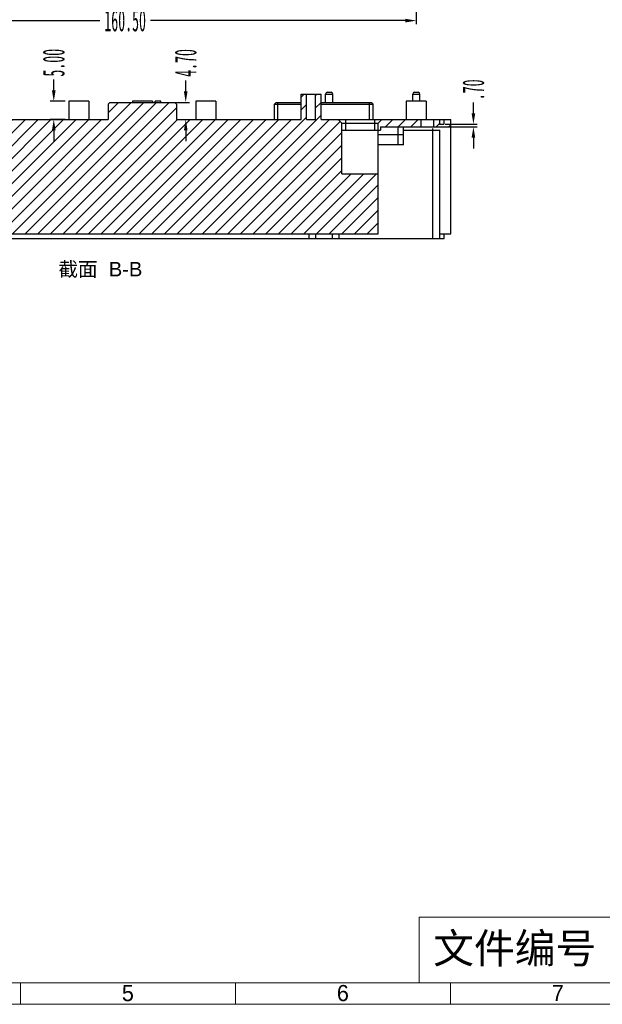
# Model space of a CAD drawing. Header units: millimetres. Extents: x 4152 to 5131, y 2288 to 2980.
# Tile 8 of 14: x 4489 to 4650, y 2327 to 2598. Entities that reach past the tile are written whole.
import ezdxf

# ---------------------------------------------------------------- set-up
doc = ezdxf.new("R2010")
doc.units = ezdxf.units.MM
doc.linetypes.add('CENTERLINE', pattern=[30, 12, -1.5, 3, -1.5, 12])
doc.layers.add('框', color=1, linetype='CENTERLINE', lineweight=5)
doc.styles.add('SIMPLEX', font='SIMPLEX.shx', dxfattribs={"height": 3.5})
doc.styles.add('SLDTEXTSTYLE1', font='TXT', dxfattribs={"width": 0.469})
doc.styles.get("Standard").update_dxf_attribs({"font": 'arial.ttf'})
doc.dimstyles.new('副本 SLDDIMSTYLE1', dxfattribs={"dimtxt": 6, "dimasz": 3, "dimexe": 1, "dimexo": 1, "dimgap": 0.875, "dimtad": 0, "dimrnd": 1e-09, "dimzin": 4, "dimdsep": 46, "dimtxsty": 'SLDTEXTSTYLE1', "dimcen": 0.09, "dimclrd": 4, "dimclre": 4, "dimclrt": 6, "dimadec": 0, "dimazin": 0, "dimtfac": 1, "dimtofl": 0, "dimtmove": 0, "dimatfit": 3, "dimfxl": 1, "dimtolj": 1, "dimtzin": 12, "dimarcsym": 0})

# ---------------------------------------------------------------- blocks, each defined once
blk = doc.blocks.new('*D463')
at = {"color": 4, "lineweight": -2, "transparency": 16777216}
for p, q in [((4598.59, 2735.68), (4598.59, 2597.03)), ((4438.09, 2662.18), (4438.09, 2597.03)), ((4441.09, 2598.03), (4511.37, 2598.03)), ((4595.59, 2598.03), (4525.31, 2598.03))]:
    blk.add_line(p, q, dxfattribs=at)
at = {"color": 4, "transparency": 16777216}
for points in [[(4441.09, 2598.53), (4441.09, 2597.53), (4438.09, 2598.03)], [(4595.59, 2598.53), (4595.59, 2597.53), (4598.59, 2598.03)]]:
    blk.add_solid(points, dxfattribs=at)
at = {"layer": 'Defpoints', "color": 0, "transparency": 16777216}
for p in [(4598.59, 2736.68), (4438.09, 2663.18), (4438.09, 2598.03)]:
    blk.add_point(p, dxfattribs=at)
at = {"color": 6, "transparency": 16777216, "insert": (4518.34, 2598.03), "char_height": 6, "attachment_point": 5, "style": 'SLDTEXTSTYLE1'}
blk.add_mtext('\\A1;160.50', dxfattribs=at)
blk = doc.blocks.new('*D403')
at = {"color": 4, "lineweight": -2, "transparency": 16777216}
for p, q in [((4614.33, 2572.49), (4614.33, 2575.49)), ((4606.55, 2569.49), (4615.33, 2569.49)), ((4606.55, 2568.79), (4615.33, 2568.79)), ((4614.33, 2565.79), (4614.33, 2562.79))]:
    blk.add_line(p, q, dxfattribs=at)
at = {"color": 4, "transparency": 16777216}
for points in [[(4613.83, 2572.49), (4614.83, 2572.49), (4614.33, 2569.49)], [(4613.83, 2565.79), (4614.83, 2565.79), (4614.33, 2568.79)]]:
    blk.add_solid(points, dxfattribs=at)
at = {"layer": 'Defpoints', "color": 0, "transparency": 16777216}
for p in [(4605.55, 2569.49), (4605.55, 2568.79), (4614.33, 2569.49)]:
    blk.add_point(p, dxfattribs=at)
at = {"color": 6, "transparency": 16777216, "insert": (4614.33, 2578.95), "char_height": 6, "attachment_point": 5, "rotation": 90, "style": 'SLDTEXTSTYLE1'}
blk.add_mtext('\\A1;.70', dxfattribs=at)
blk = doc.blocks.new('*D405')
at = {"color": 4, "lineweight": -2, "transparency": 16777216}
for p, q in [((4498.67, 2578.79), (4498.67, 2581.79)), ((4501.84, 2575.79), (4497.67, 2575.79)), ((4501.84, 2570.79), (4497.67, 2570.79)), ((4498.67, 2567.79), (4498.67, 2564.79))]:
    blk.add_line(p, q, dxfattribs=at)
at = {"color": 4, "transparency": 16777216}
for points in [[(4498.17, 2578.79), (4499.17, 2578.79), (4498.67, 2575.79)], [(4498.17, 2567.79), (4499.17, 2567.79), (4498.67, 2570.79)]]:
    blk.add_solid(points, dxfattribs=at)
at = {"layer": 'Defpoints', "color": 0, "transparency": 16777216}
for p in [(4498.67, 2575.79), (4502.84, 2575.79), (4502.84, 2570.79)]:
    blk.add_point(p, dxfattribs=at)
at = {"color": 6, "transparency": 16777216, "insert": (4498.67, 2586.42), "char_height": 6, "attachment_point": 5, "rotation": 90, "style": 'SLDTEXTSTYLE1'}
blk.add_mtext('\\A1;5.00', dxfattribs=at)
blk = doc.blocks.new('*D406')
at = {"color": 4, "lineweight": -2, "transparency": 16777216}
for p, q in [((4535.04, 2578.49), (4535.04, 2581.49)), ((4532.02, 2575.49), (4536.04, 2575.49)), ((4534.95, 2570.79), (4536.04, 2570.79)), ((4535.04, 2567.79), (4535.04, 2564.79))]:
    blk.add_line(p, q, dxfattribs=at)
at = {"color": 4, "transparency": 16777216}
for points in [[(4534.54, 2578.49), (4535.54, 2578.49), (4535.04, 2575.49)], [(4534.54, 2567.79), (4535.54, 2567.79), (4535.04, 2570.79)]]:
    blk.add_solid(points, dxfattribs=at)
at = {"layer": 'Defpoints', "color": 0, "transparency": 16777216}
for p in [(4531.02, 2575.49), (4535.04, 2575.49), (4533.95, 2570.79)]:
    blk.add_point(p, dxfattribs=at)
at = {"color": 6, "transparency": 16777216, "insert": (4535.04, 2586.35), "char_height": 6, "attachment_point": 5, "rotation": 90, "style": 'SLDTEXTSTYLE1'}
blk.add_mtext('\\A1;4.70', dxfattribs=at)

msp = doc.modelspace()

# ---------------------------------------------------------------- hatches: boundary and pattern name
at = {"linetype": 'Continuous'}
h = msp.add_hatch(dxfattribs=at)
h.set_pattern_fill('B', color=2, scale=2.468075, angle=45, style=0, pattern_type=0)
h.set_pattern_definition([(45, (4359.8362, 2509.539), (-1.745192, 1.745192), [])])
edge = h.paths.add_edge_path()
edge.add_line((4608.089, 2568.793), (4608.089, 2570.793))
edge.add_line((4603.338, 2568.793), (4608.089, 2568.793))
edge.add_line((4603.338, 2570.793), (4603.338, 2568.793))
edge.add_line((4603.338, 2570.793), (4604.989, 2570.793))
edge.add_line((4604.989, 2570.793), (4604.989, 2569.493))
edge.add_line((4604.989, 2569.493), (4606.189, 2569.493))
edge.add_line((4606.189, 2570.793), (4606.189, 2569.493))
edge.add_line((4606.189, 2570.793), (4608.089, 2570.793))
edge = h.paths.add_edge_path()
edge.add_line((4438.089, 2567.793), (4438.089, 2570.793))
edge.add_line((4438.089, 2570.793), (4439.989, 2570.793))
edge.add_line((4439.989, 2570.793), (4439.989, 2569.493))
edge.add_line((4439.989, 2569.493), (4441.189, 2569.493))
edge.add_line((4441.189, 2570.793), (4441.189, 2569.493))
edge.add_line((4441.189, 2570.793), (4442.84, 2570.793))
edge.add_line((4442.84, 2570.793), (4442.84, 2567.793))
edge.add_line((4438.089, 2567.793), (4442.84, 2567.793))
edge = h.paths.add_edge_path()
edge.add_line((4446.34, 2570.793), (4473.839, 2570.793))
edge.add_line((4473.839, 2570.793), (4473.839, 2577.793))
edge.add_line((4475.339, 2577.793), (4473.839, 2577.793))
edge.add_line((4475.339, 2570.793), (4475.339, 2577.793))
edge.add_line((4475.339, 2570.793), (4477.839, 2570.793))
edge.add_line((4477.839, 2570.793), (4477.839, 2577.793))
edge.add_line((4479.339, 2577.793), (4477.839, 2577.793))
edge.add_line((4479.339, 2570.793), (4479.339, 2577.793))
edge.add_line((4479.339, 2570.793), (4513.664, 2570.793))
edge.add_line((4513.664, 2574.993), (4513.664, 2570.793))
edge.add_line((4514.164, 2575.493), (4513.664, 2574.993))
edge.add_line((4514.164, 2575.493), (4532.014, 2575.493))
edge.add_line((4532.014, 2575.493), (4532.514, 2574.993))
edge.add_line((4532.514, 2574.993), (4532.514, 2570.793))
edge.add_line((4532.514, 2570.793), (4566.839, 2570.793))
edge.add_line((4566.839, 2570.793), (4566.839, 2577.793))
edge.add_line((4568.339, 2577.793), (4566.839, 2577.793))
edge.add_line((4568.339, 2570.793), (4568.339, 2577.793))
edge.add_line((4568.339, 2570.793), (4570.839, 2570.793))
edge.add_line((4570.839, 2570.793), (4570.839, 2577.793))
edge.add_line((4572.339, 2577.793), (4570.839, 2577.793))
edge.add_line((4572.339, 2570.793), (4572.339, 2577.793))
edge.add_line((4572.339, 2570.793), (4577.089, 2570.793))
edge.add_line((4577.089, 2570.793), (4578.089, 2569.793))
edge.add_line((4578.089, 2555.793), (4578.089, 2569.793))
edge.add_line((4578.089, 2555.793), (4588.089, 2555.793))
edge.add_line((4588.089, 2555.793), (4588.089, 2539.293))
edge.add_line((4448.09, 2539.293), (4588.089, 2539.293))
edge.add_line((4448.09, 2567.793), (4448.09, 2539.293))
edge.add_line((4446.34, 2567.793), (4448.09, 2567.793))
edge.add_line((4446.34, 2570.793), (4446.34, 2567.793))
edge = h.paths.add_edge_path()
edge.add_line((4589.089, 2570.793), (4599.838, 2570.793))
edge.add_line((4599.838, 2570.793), (4599.838, 2568.793))
edge.add_line((4588.689, 2568.793), (4599.838, 2568.793))
edge.add_line((4588.689, 2568.793), (4588.689, 2567.793))
edge.add_line((4588.089, 2567.793), (4588.689, 2567.793))
edge.add_line((4588.089, 2567.793), (4588.089, 2569.793))
edge.add_line((4589.089, 2570.793), (4588.089, 2569.793))

# ---------------------------------------------------------------- linework, layer by layer
at = {"color": 7, "linetype": 'Continuous'}
for p, q in [((4566.839, 2577.793), (4572.339, 2577.793)), ((4566.839, 2570.793), (4566.839, 2577.793)), ((4568.339, 2570.793), (4568.339, 2577.793)), ((4570.839, 2570.793), (4570.839, 2577.793)), ((4572.339, 2570.793), (4572.339, 2577.793)), ((4573.589, 2577.793), (4575.589, 2577.793)), ((4573.589, 2575.493), (4573.589, 2577.793)), ((4574.089, 2578.293), (4575.089, 2578.293)), ((4575.589, 2575.493), (4575.589, 2577.793)), ((4597.589, 2577.793), (4599.589, 2577.793)), ((4597.589, 2575.793), (4597.589, 2577.793)), ((4598.089, 2578.293), (4599.089, 2578.293)), ((4599.589, 2575.793), (4599.589, 2577.793)), ((4502.839, 2575.793), (4502.839, 2570.793)), ((4508.338, 2575.793), (4502.84, 2575.793)), ((4508.339, 2575.793), (4508.339, 2570.793)), ((4514.164, 2575.493), (4513.664, 2574.993)), ((4514.164, 2575.493), (4532.014, 2575.493)), ((4520.339, 2575.793), (4520.339, 2575.493)), ((4525.838, 2575.793), (4520.34, 2575.793)), ((4525.839, 2575.793), (4525.839, 2575.493)), ((4526.639, 2575.493), (4526.639, 2575.793)), ((4528.139, 2575.793), (4526.639, 2575.793)), ((4528.139, 2575.493), (4528.139, 2575.793)), ((4532.014, 2575.493), (4532.514, 2574.993)), ((4537.839, 2575.793), (4537.839, 2570.793)), ((4543.338, 2575.793), (4537.84, 2575.793)), ((4543.339, 2575.793), (4543.339, 2570.793)), ((4559.964, 2575.493), (4559.464, 2574.993)), ((4559.964, 2575.493), (4566.839, 2575.493)), ((4560.464, 2570.793), (4560.464, 2575.493)), ((4572.339, 2575.493), (4586.214, 2575.493)), ((4585.714, 2570.793), (4585.714, 2575.493)), ((4586.214, 2575.493), (4586.714, 2574.993)), ((4595.839, 2575.793), (4595.839, 2570.793)), ((4601.338, 2575.793), (4595.84, 2575.793)), ((4601.339, 2575.793), (4601.339, 2570.793)), ((4513.664, 2574.993), (4513.664, 2570.793)), ((4532.514, 2574.993), (4532.514, 2570.793)), ((4559.464, 2574.993), (4566.839, 2574.993)), ((4559.464, 2570.793), (4559.464, 2574.993)), ((4572.339, 2574.993), (4586.714, 2574.993)), ((4586.714, 2570.793), (4586.714, 2574.993)), ((4479.339, 2570.793), (4513.664, 2570.793)), ((4532.514, 2570.793), (4566.839, 2570.793)), ((4568.339, 2570.793), (4570.839, 2570.793)), ((4572.339, 2570.793), (4608.089, 2570.793)), ((4577.089, 2570.793), (4578.089, 2569.793)), ((4578.089, 2569.793), (4588.089, 2569.793)), ((4578.089, 2555.793), (4578.089, 2569.793)), ((4579.089, 2570.793), (4579.089, 2567.793)), ((4587.089, 2570.793), (4587.089, 2567.793)), ((4589.089, 2570.793), (4588.089, 2569.793)), ((4588.089, 2539.293), (4588.089, 2569.793)), ((4599.838, 2570.793), (4599.838, 2568.793)), ((4603.338, 2570.793), (4603.338, 2568.793)), ((4604.989, 2570.793), (4604.989, 2569.493)), ((4606.189, 2570.793), (4606.189, 2569.493)), ((4608.089, 2539.293), (4608.089, 2570.793)), ((4578.089, 2567.793), (4588.689, 2567.793)), ((4588.689, 2568.793), (4608.089, 2568.793)), ((4588.689, 2568.793), (4588.689, 2567.793)), ((4593.589, 2563.793), (4593.589, 2568.793)), ((4595.035, 2566.643), (4595.035, 2567.793)), ((4595.089, 2567.793), (4595.089, 2568.793)), ((4595.089, 2567.793), (4605.089, 2567.793)), ((4603.089, 2568.293), (4603.089, 2566.993)), ((4603.089, 2567.793), (4603.089, 2537.993)), ((4604.989, 2569.493), (4606.189, 2569.493)), ((4605.088, 2537.993), (4605.089, 2567.793)), ((4588.089, 2566.643), (4595.089, 2566.643)), ((4595.089, 2563.793), (4595.089, 2566.643)), ((4595.089, 2563.793), (4588.089, 2563.793)), ((4578.089, 2555.793), (4588.089, 2555.793)), ((4438.089, 2539.293), (4588.089, 2539.293)), ((4439.892, 2537.993), (4606.287, 2537.993)), ((4568.943, 2539.293), (4568.943, 2537.993)), ((4570.786, 2539.293), (4570.786, 2537.993)), ((4575.392, 2539.293), (4575.392, 2537.993)), ((4577.235, 2539.293), (4577.235, 2537.993)), ((4605.089, 2539.293), (4608.089, 2539.293)), ((4606.287, 2537.993), (4606.287, 2539.293))]:
    msp.add_line(p, q, dxfattribs=at)
for centre, start, end in [((4574.089, 2577.793), 90, 180), ((4575.089, 2577.793), 0, 90), ((4598.089, 2577.793), 90, 180), ((4599.089, 2577.793), 0, 90)]:
    msp.add_arc(centre, 0.5, start, end, dxfattribs=at)
at = {"layer": '框', "color": 1, "linetype": 'Continuous', "lineweight": 15}
for p, q in [((4489.459, 2326.938), (4489.459, 2332.864)), ((4548.718, 2326.938), (4548.718, 2332.864)), ((4607.977, 2326.938), (4607.977, 2332.864))]:
    msp.add_line(p, q, dxfattribs=at)
for points in [[(4227.238, 2326.938), (5107.234, 2326.938), (5107.234, 2949.157), (4227.238, 2949.157)], [(4233.164, 2332.864), (5101.308, 2332.864), (5101.308, 2943.231), (4233.164, 2943.231)], [(4599.388, 2332.864), (4732.67, 2332.864), (4732.67, 2350.979), (4599.388, 2350.979)]]:
    msp.add_lwpolyline(points, close=True, dxfattribs=at)

# ---------------------------------------------------------------- texts
at = {"color": 2, "linetype": 'Continuous', "insert": (4523.089, 2531.515), "char_height": 3.9688, "width": 33.3375, "attachment_point": 3, "line_spacing_factor": 0.9}
msp.add_mtext('截面  B-B', dxfattribs=at)
at = {"layer": '框', "color": 1, "lineweight": 15, "insert": (4625.724, 2341.921), "char_height": 8.2412, "width": 52.6719, "attachment_point": 5, "style": 'SIMPLEX'}
msp.add_mtext('{\\fSimSun|b0|i0|c134|p54;文件编号}', dxfattribs=at)
at = {"layer": '框', "color": 1, "linetype": 'Continuous', "lineweight": 15, "char_height": 4.44442, "width": 2.29421, "attachment_point": 1}
for s, insert in [('{\\fﾷￂￋￎ_GB2312|b0|i0|c134|p49;5}', (4517.437, 2332.259)), ('{\\fﾷￂￋￎ_GB2312|b0|i0|c134|p49;6}', (4576.696, 2332.259)), ('{\\fﾷￂￋￎ_GB2312|b0|i0|c134|p49;7}', (4635.954, 2332.259))]:
    msp.add_mtext(s, dxfattribs=dict(at, insert=insert))

# ---------------------------------------------------------------- dimensions: what is measured, and where the dimension line sits
dim = msp.add_linear_dim(base=(4438.089, 2598.033), p1=(4598.589, 2736.681), p2=(4438.089, 2663.181), dimstyle='副本 SLDDIMSTYLE1')
dim.commit()
dim.dimension.update_dxf_attribs({"geometry": '*D463', "text_midpoint": (4518.339, 2598.033)})
for base, p1, p2, picture, middle in [((4498.671, 2575.793), (4502.839, 2570.793), (4502.84, 2575.793), '*D405', (4498.671, 2586.42)), ((4535.039, 2575.493), (4533.95, 2570.793), (4531.017, 2575.493), '*D406', (4535.039, 2586.355)), ((4614.326, 2569.493), (4605.549, 2568.793), (4605.549, 2569.493), '*D403', (4614.326, 2578.948))]:
    dim = msp.add_linear_dim(base=base, p1=p1, p2=p2, angle=90, dimstyle='副本 SLDDIMSTYLE1')
    dim.commit()
    dim.dimension.update_dxf_attribs({"geometry": picture, "text_midpoint": middle})

doc.saveas('drawing.dxf')
